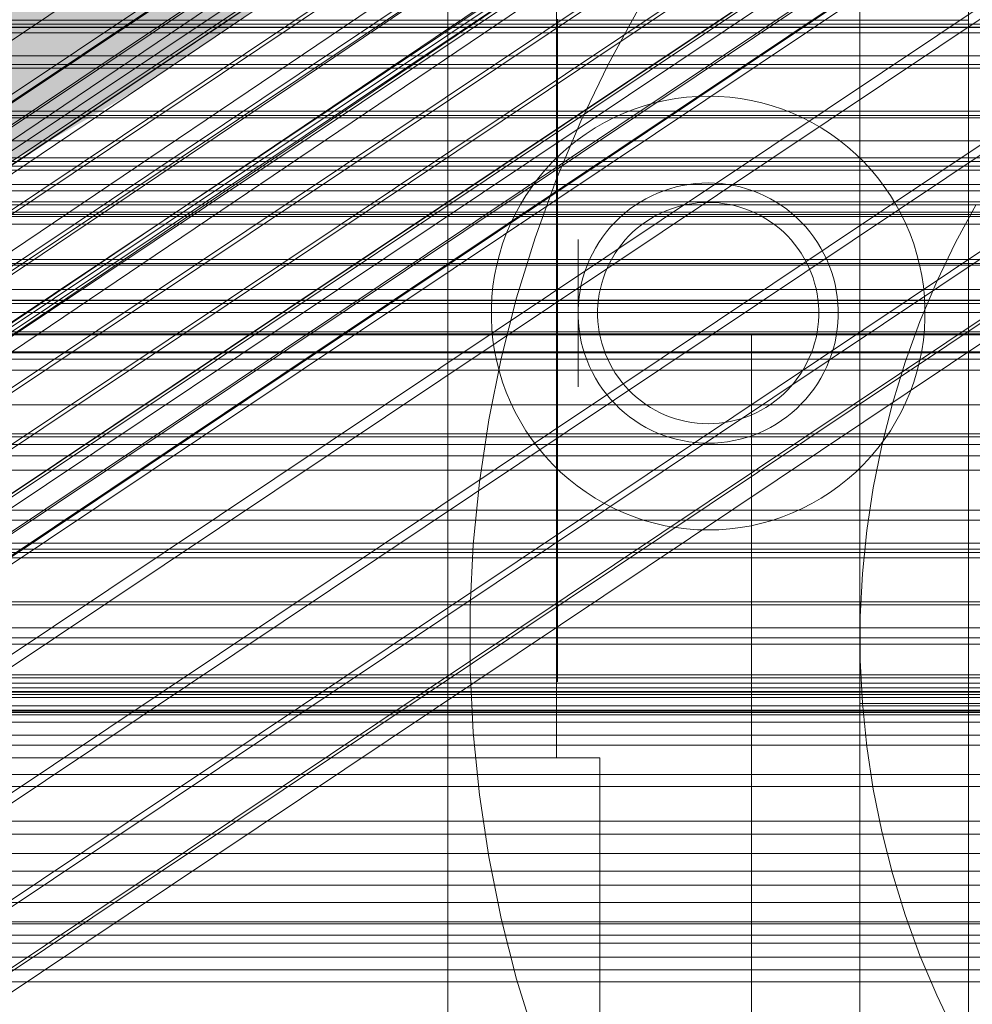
# Model space of a CAD drawing. Header units: millimetres. Extents: x -2233 to 61924, y -68080 to 6847.
# Tile 144 of 256: x 261 to 305, y -34791 to -34745. Entities that reach past the tile are written whole.
import ezdxf

# ---------------------------------------------------------------- set-up
doc = ezdxf.new("R2010")
doc.units = ezdxf.units.MM
for name, color, linetype, lineweight in [('COTAS_O', 1, 'Continuous', 0), ('COTAS_P', 1, 'Continuous', 0), ('frontal_briquetadora', 7, 'Continuous', 0), ('frontal_C01', 7, 'Continuous', 0), ('frontal_C02', 7, 'Continuous', 0), ('frontal_C03', 7, 'Continuous', 0), ('frontal_C05', 7, 'Continuous', 0), ('frontal_mezcladora', 7, 'Continuous', 0)]:
    doc.layers.add(name, color=color, linetype=linetype, lineweight=lineweight)
doc.dimstyles.new('R19_100', dxfattribs={"dimtxt": 250, "dimasz": 150, "dimexe": 150, "dimexo": 80, "dimgap": 100, "dimtad": 1, "dimtih": 1, "dimtoh": 1, "dimdsep": 46, "dimcen": 0.09, "dimadec": 0, "dimazin": 0, "dimtfac": 1, "dimtdec": 4, "dimtofl": 0, "dimtmove": 0, "dimatfit": 3, "dimfxl": 1, "dimtolj": 1, "dimtzin": 0, "dimarcsym": 0})

# ---------------------------------------------------------------- blocks, each defined once
blk = doc.blocks.new('DIM_R28_48')
at = {"layer": 'COTAS_P'}
for p, q in [((-1750, -34600), (-1600, -34555)), ((2600, -34600), (2450, -34555)), ((-1750, -35500), (-1750, -34600)), ((-1750, -34600), (2600, -34600)), ((-1750, -34600), (-1600, -34645)), ((2600, -34600), (2450, -34645)), ((2600, -35500), (2600, -34600))]:
    blk.add_line(p, q, dxfattribs=at)
blk.add_text('4350 P', height=250, dxfattribs=at).set_placement((425, -34500))
blk = doc.blocks.new('DIM_R28_50')
at = {"layer": 'COTAS_P'}
for p, q in [((1705.784, -34504.945), (1551.897, -34475.895)), ((-194.216, -34704.945), (1705.784, -34504.945)), ((1705.784, -34504.945), (1561.319, -34565.401)), ((1800, -35400), (1705.784, -34504.945)), ((-194.216, -34704.945), (-49.751, -34644.49)), ((-100, -35600), (-194.216, -34704.945)), ((-194.216, -34704.945), (-40.33, -34733.995))]:
    blk.add_line(p, q, dxfattribs=at)
blk.add_text('1910.5 P', height=250, rotation=6.009, dxfattribs=at).set_placement((745.315, -34505.495))
blk = doc.blocks.new('DIM_R28_53')
at = {"layer": 'COTAS_P'}
for p, q in [((-150, -32300), (550, -32300)), ((550, -32300), (505, -32450)), ((550, -34900), (550, -32300)), ((550, -32300), (595, -32450)), ((550, -34900), (505, -34750)), ((550, -34900), (595, -34750)), ((-150, -34900), (550, -34900))]:
    blk.add_line(p, q, dxfattribs=at)
blk.add_text('2600 P', height=250, rotation=90, dxfattribs=at).set_placement((450, -33600))
blk = doc.blocks.new('DIM_R28_56')
at = {"layer": 'COTAS_O'}
for p, q in [((-650, -34200), (-500, -34155)), ((650, -34200), (500, -34155)), ((-650, -34900), (-650, -34200)), ((-650, -34200), (650, -34200)), ((-650, -34200), (-500, -34245)), ((650, -34200), (500, -34245)), ((650, -34900), (650, -34200))]:
    blk.add_line(p, q, dxfattribs=at)
blk.add_text('1300 O', height=250, dxfattribs=at).set_placement((0, -34100))
blk = doc.blocks.new('DIM_R28_61')
at = {"layer": 'COTAS_P'}
for p, q in [((-305, -34680), (395, -34680)), ((395, -34680), (350, -34830)), ((395, -36000), (395, -34680)), ((395, -34680), (440, -34830)), ((395, -36000), (350, -35850)), ((395, -36000), (440, -35850)), ((-305, -36000), (395, -36000))]:
    blk.add_line(p, q, dxfattribs=at)
blk.add_text('1320 P', height=250, rotation=90, dxfattribs=at).set_placement((295, -35340))

msp = doc.modelspace()

# ---------------------------------------------------------------- linework, layer by layer
at = {"layer": 'frontal_briquetadora'}
for p, q in [((210, -34750), (340, -34750)), ((210, -34750), (320, -34750)), ((-490, -34760), (490, -34760)), ((-490, -34760), (340, -34760))]:
    msp.add_line(p, q, dxfattribs=at)
at = {"layer": 'frontal_C01'}
for p, q in [((171.232, -34806.901), (355.541, -34682.566)), ((173.554, -34811.502), (357.863, -34687.168)), ((168.263, -34813.525), (352.572, -34689.191)), ((175.016, -34815.155), (359.326, -34690.82)), ((171.275, -34816.586), (355.584, -34692.251)), ((175.521, -34817.61), (359.83, -34693.275)), ((173.584, -34818.351), (357.893, -34694.016)), ((175.032, -34818.7), (359.341, -34694.365)), ((-440, -34745.685), (440, -34745.685)), ((-440, -34745.828), (440, -34745.828)), ((-311.15, -34745.821), (311.15, -34745.821)), ((-440, -34747.533), (440, -34747.533)), ((-440, -34747.708), (440, -34747.708)), ((440, -34749.694), (-440, -34749.694)), ((-440, -34749.888), (440, -34749.888)), ((-440, -34752.019), (440, -34752.019)), ((-440, -34752.221), (440, -34752.221)), ((-311.15, -34751.836), (311.15, -34751.836)), ((-311.15, -34752.404), (311.15, -34752.404)), ((-440, -34754.352), (440, -34754.352)), ((-440, -34754.547), (440, -34754.547)), ((-440, -34756.533), (440, -34756.533)), ((-440, -34756.707), (440, -34756.707)), ((-440, -34758.412), (440, -34758.412)), ((-440, -34758.555), (440, -34758.555)), ((-311.15, -34758.419), (311.15, -34758.419)), ((-311.15, -34758.968), (311.15, -34758.968)), ((-440, -34759.864), (440, -34759.864)), ((-440, -34759.964), (440, -34759.964)), ((-440, -34760.787), (440, -34760.787)), ((-440, -34760.839), (440, -34760.839)), ((-440, -34761.12), (440, -34761.12)), ((-311.15, -34764.573), (311.15, -34764.573)), ((-311.15, -34765.066), (311.15, -34765.066)), ((-311.15, -34769.878), (311.15, -34769.878)), ((-311.15, -34770.281), (311.15, -34770.281)), ((-311.15, -34773.974), (311.15, -34773.974)), ((-311.15, -34774.258), (311.15, -34774.258)), ((-311.15, -34776.58), (311.15, -34776.58)), ((-311.15, -34776.727), (311.15, -34776.727)), ((-311.15, -34777.519), (311.15, -34777.519))]:
    msp.add_line(p, q, dxfattribs=at)
at = {"layer": 'frontal_C02'}
for p, q in [((141.218, -34828.942), (355.017, -34685.967)), ((141.045, -34829.397), (354.844, -34686.421)), ((141.731, -34828.998), (355.53, -34686.023)), ((142.549, -34829.561), (356.348, -34686.585)), ((141.224, -34830.331), (355.022, -34687.355)), ((143.617, -34830.591), (357.415, -34687.616)), ((141.742, -34831.681), (355.541, -34688.705)), ((144.861, -34832.02), (358.659, -34689.045)), ((142.565, -34833.354), (356.363, -34690.379)), ((359.995, -34690.774), (146.196, -34833.75)), ((143.635, -34835.238), (357.434, -34692.262)), ((147.533, -34835.662), (361.332, -34692.687)), ((144.881, -34837.202), (358.68, -34694.227)), ((148.779, -34837.627), (362.578, -34694.652)), ((345.231, -34695.747), (160.922, -34819.001)), ((146.218, -34839.115), (360.017, -34696.139)), ((149.85, -34839.51), (363.648, -34696.535)), ((147.554, -34840.844), (361.352, -34697.869)), ((150.672, -34841.184), (364.471, -34698.209)), ((148.798, -34842.273), (362.596, -34699.298)), ((151.191, -34842.534), (364.989, -34699.558)), ((153.694, -34823.2), (338.003, -34699.946)), ((149.865, -34843.304), (363.664, -34700.329)), ((151.369, -34843.468), (365.168, -34700.492)), ((150.683, -34843.866), (364.482, -34700.891)), ((151.196, -34843.922), (364.995, -34700.947)), ((164.693, -34824.398), (349.002, -34701.144)), ((157.211, -34828.745), (341.52, -34705.491)), ((168.21, -34829.943), (352.519, -34706.689)), ((160.982, -34834.142), (345.291, -34710.888)), ((171.232, -34835.259), (355.541, -34712.004)), ((164.752, -34839.023), (349.061, -34715.769)), ((173.554, -34839.982), (357.863, -34716.728)), ((168.263, -34843.056), (352.572, -34719.801)), ((175.016, -34843.792), (359.326, -34720.537)), ((171.275, -34845.965), (355.584, -34722.71)), ((175.521, -34846.427), (359.83, -34723.173)), ((173.584, -34847.553), (357.893, -34724.298)), ((175.032, -34847.71), (359.341, -34724.456)), ((430, -34772.309), (-430, -34772.309)), ((430, -34777.309), (-430, -34777.309))]:
    msp.add_line(p, q, dxfattribs=at)
at = {"layer": 'frontal_C03'}
for p, q in [((1250, -34746.087), (-1250, -34746.087)), ((-1250, -34747.145), (1250, -34747.145)), ((1250, -34749.997), (-1250, -34749.997)), ((1250, -34751.054), (-1250, -34751.054)), ((-1250, -34753.07), (1250, -34753.07)), ((1250, -34753.361), (-1250, -34753.361)), ((-1250, -34753.868), (1250, -34753.868)), ((1250, -34754.015), (-1250, -34754.015)), ((-1250, -34754.452), (1250, -34754.452)), ((1250, -34754.896), (-1250, -34754.896)), ((-1250, -34756.79), (1250, -34756.79)), ((-1250, -34757.92), (1250, -34757.92)), ((-1250, -34761.639), (1250, -34761.639)), ((-1250, -34763.236), (1250, -34763.236)), ((1250, -34764.703), (-1250, -34764.703)), ((1250, -34765.584), (-1250, -34765.584)), ((1250, -34766.237), (-1250, -34766.237)), ((-1250, -34768.083), (1250, -34768.083)), ((1250, -34768.545), (-1250, -34768.545)), ((-1250, -34769.602), (1250, -34769.602)), ((-1250, -34770.038), (1250, -34770.038)), ((1250, -34772.454), (-1250, -34772.454)), ((1250, -34773.512), (-1250, -34773.512)), ((-1250, -34775.683), (1250, -34775.683)), ((1250, -34775.819), (-1250, -34775.819)), ((-1268, -34776.056), (1268, -34776.056)), ((-1268, -34776.28), (1268, -34776.28)), ((-1268, -34776.445), (1268, -34776.445)), ((1250, -34776.473), (-1250, -34776.473)), ((-1268, -34777.102), (1268, -34777.102)), ((-1268, -34777.42), (1268, -34777.42)), ((1250, -34777.354), (-1250, -34777.354)), ((1250, -34777.864), (-1250, -34777.864)), ((-1268, -34778.466), (1268, -34778.466)), ((-1268, -34778.915), (1268, -34778.915)), ((-1268, -34780.278), (1268, -34780.278)), ((-1268, -34780.828), (1268, -34780.828)), ((-1268, -34782.416), (1268, -34782.416)), ((1268, -34783.029), (-1268, -34783.029)), ((-1250, -34783.921), (1250, -34783.921)), ((-1268, -34784.733), (1268, -34784.733)), ((-1268, -34785.368), (1268, -34785.368)), ((-1250, -34786.18), (1250, -34786.18)), ((-1268, -34787.072), (1268, -34787.072)), ((1250, -34787.16), (-1250, -34787.16)), ((-1268, -34787.685), (1268, -34787.685)), ((1250, -34788.042), (-1250, -34788.042)), ((1250, -34788.695), (-1250, -34788.695)), ((-1268, -34789.273), (1268, -34789.273)), ((-1268, -34789.823), (1268, -34789.823))]:
    msp.add_line(p, q, dxfattribs=at)
at = {"layer": 'frontal_C05'}
for p, q in [((300, -34777), (300, -34679)), ((300, -34849), (300, -34689)), ((281, -34802.5), (281, -34742.5)), ((305, -34802.5), (305, -34742.5)), ((286, -34745.5), (286, -34744.23)), ((288.387, -34747.54), (289.771, -34745)), ((286, -34745.5), (286, -34745.033)), ((286.05, -34745.449), (286.05, -34745.977)), ((252, -34745.5), (286, -34745.5)), ((281, -34795.5), (281, -34745.5)), ((281, -34745.5), (305, -34745.5)), ((286, -34779.5), (286, -34745.5)), ((286, -34746.031), (286, -34745.5)), ((305, -34795.5), (305, -34745.5)), ((286, -34746.594), (286, -34746.031)), ((286.05, -34745.977), (286.05, -34746.538)), ((286, -34747.187), (286, -34746.594)), ((286.05, -34746.5), (286.05, -34746.516)), ((286.05, -34746.562), (286.05, -34746.516)), ((286.05, -34746.538), (286.05, -34747.13)), ((286.05, -34746.64), (286.05, -34746.562)), ((286.05, -34746.748), (286.05, -34746.64)), ((286.05, -34746.887), (286.05, -34746.748)), ((300, -34746.5), (300, -34746.516)), ((300, -34746.562), (300, -34746.516)), ((300, -34746.64), (300, -34746.562)), ((300, -34746.748), (300, -34746.64)), ((300, -34746.887), (300, -34746.748)), ((305, -34746.5), (305, -34746.516)), ((305, -34746.516), (305, -34746.562)), ((305, -34746.562), (305, -34746.64)), ((305, -34746.64), (305, -34746.748)), ((305, -34746.748), (305, -34746.887)), ((286, -34747.81), (286, -34747.187)), ((286.05, -34747.055), (286.05, -34746.887)), ((286.05, -34747.254), (286.05, -34747.055)), ((286.05, -34747.13), (286.05, -34747.751)), ((286.05, -34747.482), (286.05, -34747.254)), ((300, -34747.055), (300, -34746.887)), ((300, -34747.254), (300, -34747.055)), ((300, -34747.482), (300, -34747.254)), ((305, -34746.887), (305, -34747.055)), ((305, -34747.055), (305, -34747.254)), ((305, -34747.254), (305, -34747.482)), ((286.05, -34747.738), (286.05, -34747.482)), ((286.05, -34748.022), (286.05, -34747.738)), ((287.133, -34750.145), (288.387, -34747.54)), ((300, -34747.738), (300, -34747.482)), ((300, -34748.022), (300, -34747.738)), ((305, -34747.482), (305, -34747.738)), ((305, -34747.738), (305, -34748.022)), ((286, -34748.46), (286, -34747.81)), ((286.05, -34747.751), (286.05, -34748.401)), ((286.05, -34748.334), (286.05, -34748.022)), ((300, -34748.334), (300, -34748.022)), ((305, -34748.022), (305, -34748.334)), ((286, -34749.137), (286, -34748.46)), ((286.05, -34748.672), (286.05, -34748.334)), ((286.05, -34748.401), (286.05, -34749.076)), ((300, -34748.672), (300, -34748.334)), ((305, -34748.334), (305, -34748.672)), ((286.05, -34749.036), (286.05, -34748.672)), ((286.05, -34749.424), (286.05, -34749.036)), ((286.05, -34749.076), (286.05, -34749.777)), ((292.004, -34749.05), (291.51, -34749.112)), ((292.502, -34749.012), (292.004, -34749.05)), ((293, -34749), (292.502, -34749.012)), ((293, -34749), (293.498, -34749.012)), ((293.996, -34749.05), (293.498, -34749.012)), ((294.49, -34749.112), (293.996, -34749.05)), ((300, -34749.036), (300, -34748.672)), ((300, -34749.424), (300, -34749.036)), ((305, -34748.672), (305, -34749.036)), ((305, -34749.036), (305, -34749.424)), ((286, -34749.838), (286, -34749.137)), ((286.05, -34749.837), (286.05, -34749.424)), ((290.052, -34749.444), (289.58, -34749.603)), ((290.532, -34749.309), (290.052, -34749.444)), ((291.019, -34749.198), (290.532, -34749.309)), ((291.51, -34749.112), (291.019, -34749.198)), ((294.981, -34749.198), (294.49, -34749.112)), ((295.468, -34749.309), (294.981, -34749.198)), ((295.948, -34749.444), (295.468, -34749.309)), ((296.42, -34749.603), (295.948, -34749.444)), ((300, -34749.837), (300, -34749.424)), ((305, -34749.424), (305, -34749.837)), ((286, -34750.562), (286, -34749.838)), ((286.05, -34749.777), (286.05, -34750.5)), ((286.05, -34750.272), (286.05, -34749.837)), ((288.661, -34749.99), (288.217, -34750.218)), ((289.116, -34749.785), (288.661, -34749.99)), ((289.58, -34749.603), (289.116, -34749.785)), ((296.884, -34749.785), (296.42, -34749.603)), ((297.339, -34749.99), (296.884, -34749.785)), ((297.783, -34750.218), (297.339, -34749.99)), ((300, -34750.272), (300, -34749.837)), ((305, -34749.837), (305, -34750.272)), ((286.009, -34752.81), (287.133, -34750.145)), ((286.05, -34750.729), (286.05, -34750.272)), ((287.786, -34750.467), (287.367, -34750.738)), ((288.217, -34750.218), (287.786, -34750.467)), ((298.214, -34750.467), (297.783, -34750.218)), ((298.633, -34750.738), (298.214, -34750.467)), ((300, -34750.729), (300, -34750.272)), ((305, -34750.272), (305, -34750.729)), ((286, -34751.306), (286, -34750.562)), ((286.05, -34750.5), (286.05, -34751.244)), ((286.05, -34751.206), (286.05, -34750.729)), ((287.367, -34750.738), (286.962, -34751.029)), ((299.038, -34751.029), (298.633, -34750.738)), ((300, -34751.206), (300, -34750.729)), ((305, -34750.729), (305, -34751.206)), ((286, -34752.07), (286, -34751.306)), ((286.05, -34751.703), (286.05, -34751.206)), ((286.05, -34751.244), (286.05, -34752.008)), ((286.572, -34751.34), (286.198, -34751.669)), ((286.962, -34751.029), (286.572, -34751.34)), ((299.428, -34751.34), (299.038, -34751.029)), ((299.802, -34751.669), (299.428, -34751.34)), ((300, -34751.703), (300, -34751.206)), ((305, -34751.206), (305, -34751.703)), ((286.198, -34751.669), (285.841, -34752.018)), ((286.05, -34752.218), (286.05, -34751.703)), ((300.159, -34752.018), (299.802, -34751.669)), ((300, -34752.218), (300, -34751.703)), ((305, -34751.703), (305, -34752.218)), ((285.841, -34752.018), (285.502, -34752.383)), ((286, -34752.851), (286, -34752.07)), ((286.05, -34752.008), (286.05, -34752.789)), ((286.05, -34752.75), (286.05, -34752.218)), ((300, -34752.75), (300, -34752.218)), ((300.498, -34752.383), (300.159, -34752.018)), ((305, -34752.218), (305, -34752.75)), ((285.502, -34752.383), (285.182, -34752.765)), ((300.818, -34752.765), (300.498, -34752.383)), ((284.881, -34753.163), (284.6, -34753.575)), ((285.182, -34752.765), (284.881, -34753.163)), ((285.02, -34755.528), (286.009, -34752.81)), ((286, -34753.647), (286, -34752.851)), ((286.05, -34753.297), (286.05, -34752.75)), ((286.05, -34752.789), (286.05, -34753.586)), ((291.519, -34753.186), (291.231, -34753.267)), ((291.811, -34753.119), (291.519, -34753.186)), ((292.106, -34753.067), (291.811, -34753.119)), ((292.403, -34753.03), (292.106, -34753.067)), ((292.701, -34753.007), (292.403, -34753.03)), ((293, -34753), (292.701, -34753.007)), ((293, -34753), (293.299, -34753.007)), ((293.597, -34753.03), (293.299, -34753.007)), ((293.894, -34753.067), (293.597, -34753.03)), ((294.189, -34753.119), (293.894, -34753.067)), ((294.481, -34753.186), (294.189, -34753.119)), ((294.769, -34753.267), (294.481, -34753.186)), ((300, -34753.297), (300, -34752.75)), ((301.119, -34753.163), (300.818, -34752.765)), ((301.4, -34753.575), (301.119, -34753.163)), ((305, -34752.75), (305, -34753.297)), ((284.6, -34753.575), (284.34, -34754)), ((286, -34754.456), (286, -34753.647)), ((286.05, -34753.859), (286.05, -34753.297)), ((286.05, -34753.586), (286.05, -34754.396)), ((290.397, -34753.594), (290.13, -34753.731)), ((290.669, -34753.471), (290.397, -34753.594)), ((290.948, -34753.362), (290.669, -34753.471)), ((291.231, -34753.267), (290.948, -34753.362)), ((295.052, -34753.362), (294.769, -34753.267)), ((295.331, -34753.471), (295.052, -34753.362)), ((295.603, -34753.594), (295.331, -34753.471)), ((295.87, -34753.731), (295.603, -34753.594)), ((300, -34753.859), (300, -34753.297)), ((301.66, -34754), (301.4, -34753.575)), ((305, -34753.297), (305, -34753.859)), ((284.34, -34754), (284.101, -34754.438)), ((286.05, -34754.433), (286.05, -34753.859)), ((289.62, -34754.043), (289.377, -34754.217)), ((289.871, -34753.88), (289.62, -34754.043)), ((290.13, -34753.731), (289.871, -34753.88)), ((291.742, -34754.058), (291.497, -34754.127)), ((291.989, -34754.001), (291.742, -34754.058)), ((292.24, -34753.957), (291.989, -34754.001)), ((292.492, -34753.925), (292.24, -34753.957)), ((292.746, -34753.906), (292.492, -34753.925)), ((293, -34753.9), (292.746, -34753.906)), ((293, -34753.9), (293.254, -34753.906)), ((293.508, -34753.925), (293.254, -34753.906)), ((293.76, -34753.957), (293.508, -34753.925)), ((294.011, -34754.001), (293.76, -34753.957)), ((294.258, -34754.058), (294.011, -34754.001)), ((294.503, -34754.127), (294.258, -34754.058)), ((296.129, -34753.88), (295.87, -34753.731)), ((296.38, -34754.043), (296.129, -34753.88)), ((296.623, -34754.217), (296.38, -34754.043)), ((300, -34754.433), (300, -34753.859)), ((301.899, -34754.438), (301.66, -34754)), ((305.359, -34754), (304.405, -34755.752)), ((305, -34753.859), (305, -34754.433)), ((284.101, -34754.438), (283.885, -34754.887)), ((286, -34755.277), (286, -34754.456)), ((286.05, -34754.396), (286.05, -34755.217)), ((286.05, -34755.019), (286.05, -34754.433)), ((289.143, -34754.404), (288.919, -34754.602)), ((289.377, -34754.217), (289.143, -34754.404)), ((290.561, -34754.521), (290.341, -34754.648)), ((290.787, -34754.405), (290.561, -34754.521)), ((291.019, -34754.3), (290.787, -34754.405)), ((291.256, -34754.208), (291.019, -34754.3)), ((291.497, -34754.127), (291.256, -34754.208)), ((294.744, -34754.208), (294.503, -34754.127)), ((294.981, -34754.3), (294.744, -34754.208)), ((295.213, -34754.405), (294.981, -34754.3)), ((295.439, -34754.521), (295.213, -34754.405)), ((295.659, -34754.648), (295.439, -34754.521)), ((296.857, -34754.404), (296.623, -34754.217)), ((297.081, -34754.602), (296.857, -34754.404)), ((300, -34755.019), (300, -34754.433)), ((302.115, -34754.887), (301.899, -34754.438)), ((305, -34754.433), (305, -34755.019)), ((283.885, -34754.887), (283.691, -34755.347)), ((288.705, -34754.811), (288.501, -34755.03)), ((288.919, -34754.602), (288.705, -34754.811)), ((289.921, -34754.935), (289.722, -34755.093)), ((290.127, -34754.786), (289.921, -34754.935)), ((290.341, -34754.648), (290.127, -34754.786)), ((295.873, -34754.786), (295.659, -34754.648)), ((296.079, -34754.935), (295.873, -34754.786)), ((296.278, -34755.093), (296.079, -34754.935)), ((297.295, -34754.811), (297.081, -34754.602)), ((297.499, -34755.03), (297.295, -34754.811)), ((302.309, -34755.347), (302.115, -34754.887)), ((283.691, -34755.347), (283.521, -34755.815)), ((286, -34756.106), (286, -34755.277)), ((286.05, -34755.614), (286.05, -34755.019)), ((286.05, -34755.217), (286.05, -34756.048)), ((288.309, -34755.259), (288.128, -34755.498)), ((288.501, -34755.03), (288.309, -34755.259)), ((289.349, -34755.439), (289.176, -34755.625)), ((289.531, -34755.261), (289.349, -34755.439)), ((289.722, -34755.093), (289.531, -34755.261)), ((296.469, -34755.261), (296.278, -34755.093)), ((296.651, -34755.439), (296.469, -34755.261)), ((296.824, -34755.625), (296.651, -34755.439)), ((297.691, -34755.259), (297.499, -34755.03)), ((297.872, -34755.498), (297.691, -34755.259)), ((300, -34755.614), (300, -34755.019)), ((302.479, -34755.815), (302.309, -34755.347)), ((305, -34755.019), (305, -34755.614)), ((283.521, -34755.815), (283.374, -34756.292)), ((284.168, -34758.291), (285.02, -34755.528)), ((286.05, -34756.218), (286.05, -34755.614)), ((287, -34755.604), (287, -34755.617)), ((287, -34755.617), (287, -34755.638)), ((287, -34755.638), (287, -34755.667)), ((287, -34755.667), (287, -34755.705)), ((287, -34755.705), (287, -34755.751)), ((287, -34755.751), (287, -34755.805)), ((287, -34755.805), (287, -34755.867)), ((287, -34755.867), (287, -34755.937)), ((287.96, -34755.745), (287.804, -34756)), ((288.128, -34755.498), (287.96, -34755.745)), ((289.013, -34755.82), (288.859, -34756.023)), ((289.176, -34755.625), (289.013, -34755.82)), ((296.987, -34755.82), (296.824, -34755.625)), ((297.141, -34756.023), (296.987, -34755.82)), ((298.04, -34755.745), (297.872, -34755.498)), ((298.196, -34756), (298.04, -34755.745)), ((300, -34756.218), (300, -34755.614)), ((302.626, -34756.292), (302.479, -34755.815)), ((304.405, -34755.752), (303.54, -34757.549)), ((305, -34755.617), (305, -34755.604)), ((305, -34755.614), (305, -34756.218)), ((305, -34755.638), (305, -34755.617)), ((305, -34755.667), (305, -34755.638)), ((305, -34755.705), (305, -34755.667)), ((305, -34755.751), (305, -34755.705)), ((305, -34755.805), (305, -34755.751)), ((305, -34755.867), (305, -34755.805)), ((305, -34755.937), (305, -34755.867)), ((283.374, -34756.292), (283.251, -34756.775)), ((286, -34756.943), (286, -34756.106)), ((286.05, -34756.048), (286.05, -34756.886)), ((286.05, -34756.829), (286.05, -34756.218)), ((287, -34755.937), (287, -34756.014)), ((287, -34756.014), (287, -34756.099)), ((287, -34756.099), (287, -34756.191)), ((287, -34756.191), (287, -34756.29)), ((287, -34756.29), (287, -34756.395)), ((287.661, -34756.263), (287.531, -34756.532)), ((287.804, -34756), (287.661, -34756.263)), ((288.716, -34756.233), (288.583, -34756.45)), ((288.859, -34756.023), (288.716, -34756.233)), ((297.284, -34756.233), (297.141, -34756.023)), ((297.417, -34756.45), (297.284, -34756.233)), ((298.339, -34756.263), (298.196, -34756)), ((298.469, -34756.532), (298.339, -34756.263)), ((300, -34756.829), (300, -34756.218)), ((302.749, -34756.775), (302.626, -34756.292)), ((305, -34756.014), (305, -34755.937)), ((305, -34756.099), (305, -34756.014)), ((305, -34756.191), (305, -34756.099)), ((305, -34756.29), (305, -34756.191)), ((305, -34756.218), (305, -34756.829)), ((305, -34756.395), (305, -34756.29)), ((283.251, -34756.775), (283.152, -34757.264)), ((287, -34756.395), (287, -34756.508)), ((287, -34756.508), (287, -34756.626)), ((287, -34756.626), (287, -34756.75)), ((287, -34756.75), (287, -34756.88)), ((287.415, -34756.808), (287.312, -34757.089)), ((287.531, -34756.532), (287.415, -34756.808)), ((288.462, -34756.673), (288.351, -34756.902)), ((288.583, -34756.45), (288.462, -34756.673)), ((297.538, -34756.673), (297.417, -34756.45)), ((297.649, -34756.902), (297.538, -34756.673)), ((298.585, -34756.808), (298.469, -34756.532)), ((298.688, -34757.089), (298.585, -34756.808)), ((302.848, -34757.264), (302.749, -34756.775)), ((305, -34756.508), (305, -34756.395)), ((305, -34756.626), (305, -34756.508)), ((305, -34756.75), (305, -34756.626)), ((305, -34756.88), (305, -34756.75)), ((283.152, -34757.264), (283.078, -34757.757)), ((286, -34757.785), (286, -34756.943)), ((286.05, -34757.446), (286.05, -34756.829)), ((286.05, -34756.886), (286.05, -34757.73)), ((287, -34756.88), (287, -34757.015)), ((287, -34757.015), (287, -34757.155)), ((287, -34757.155), (287, -34757.3)), ((287.312, -34757.089), (287.224, -34757.375)), ((288.253, -34757.137), (288.166, -34757.376)), ((288.351, -34756.902), (288.253, -34757.137)), ((297.747, -34757.137), (297.649, -34756.902)), ((297.834, -34757.376), (297.747, -34757.137)), ((298.776, -34757.375), (298.688, -34757.089)), ((300, -34757.446), (300, -34756.829)), ((302.922, -34757.757), (302.848, -34757.264)), ((305, -34756.829), (305, -34757.446)), ((305, -34757.015), (305, -34756.88)), ((305, -34757.155), (305, -34757.015)), ((305, -34757.3), (305, -34757.155)), ((286.05, -34758.066), (286.05, -34757.446)), ((286.05, -34757.73), (286.05, -34758.576)), ((287, -34757.3), (287, -34757.449)), ((287, -34757.449), (287, -34757.602)), ((287, -34757.602), (287, -34757.758)), ((287.15, -34757.665), (287.091, -34757.958)), ((287.224, -34757.375), (287.15, -34757.665)), ((288.091, -34757.619), (288.028, -34757.865)), ((288.166, -34757.376), (288.091, -34757.619)), ((297.909, -34757.619), (297.834, -34757.376)), ((297.972, -34757.865), (297.909, -34757.619)), ((298.85, -34757.665), (298.776, -34757.375)), ((298.909, -34757.958), (298.85, -34757.665)), ((300, -34758.066), (300, -34757.446)), ((303.54, -34757.549), (302.765, -34759.386)), ((305, -34757.449), (305, -34757.3)), ((305, -34757.446), (305, -34758.066)), ((305, -34757.602), (305, -34757.449)), ((305, -34757.758), (305, -34757.602)), ((283.078, -34757.757), (283.028, -34758.253)), ((286, -34758.63), (286, -34757.785)), ((286.05, -34758.688), (286.05, -34758.066)), ((287, -34757.758), (287, -34757.917)), ((287, -34757.917), (287, -34758.079)), ((287, -34758.079), (287, -34758.243)), ((287.091, -34757.958), (287.047, -34758.254)), ((287.977, -34758.114), (287.94, -34758.366)), ((288.028, -34757.865), (287.977, -34758.114)), ((298.023, -34758.114), (297.972, -34757.865)), ((298.06, -34758.366), (298.023, -34758.114)), ((298.953, -34758.254), (298.909, -34757.958)), ((300, -34758.688), (300, -34758.066)), ((302.972, -34758.253), (302.922, -34757.757)), ((305, -34757.917), (305, -34757.758)), ((305, -34758.079), (305, -34757.917)), ((305, -34758.066), (305, -34758.688)), ((305, -34758.243), (305, -34758.079)), ((283.028, -34758.253), (283.003, -34758.751)), ((283.454, -34761.094), (284.168, -34758.291)), ((286, -34759.476), (286, -34758.63)), ((286.05, -34758.576), (286.05, -34759.424)), ((287, -34758.243), (287, -34758.41)), ((287, -34758.41), (287, -34758.577)), ((287, -34758.577), (287, -34758.746)), ((287.017, -34758.552), (287.002, -34758.85)), ((287.047, -34758.254), (287.017, -34758.552)), ((287.914, -34758.619), (287.902, -34758.873)), ((287.94, -34758.366), (287.914, -34758.619)), ((298.086, -34758.619), (298.06, -34758.366)), ((298.098, -34758.873), (298.086, -34758.619)), ((298.983, -34758.552), (298.953, -34758.254)), ((298.998, -34758.85), (298.983, -34758.552)), ((302.997, -34758.751), (302.972, -34758.253)), ((305, -34758.41), (305, -34758.243)), ((305, -34758.577), (305, -34758.41)), ((305, -34758.746), (305, -34758.577)), ((283.003, -34758.751), (283.003, -34759.249)), ((286.05, -34759.312), (286.05, -34758.688)), ((287, -34758.746), (287, -34758.915)), ((287, -34758.915), (287, -34759.085)), ((287, -34759.085), (287, -34759.254)), ((287.002, -34758.85), (287.002, -34759.15)), ((287.902, -34758.873), (287.902, -34759.127)), ((298.098, -34759.127), (298.098, -34758.873)), ((298.998, -34759.15), (298.998, -34758.85)), ((300, -34759.312), (300, -34758.688)), ((302.997, -34759.249), (302.997, -34758.751)), ((305, -34758.688), (305, -34759.312)), ((305, -34758.915), (305, -34758.746)), ((305, -34759.085), (305, -34758.915)), ((305, -34759.254), (305, -34759.085)), ((283.003, -34759.249), (283.028, -34759.747)), ((286, -34760.321), (286, -34759.476)), ((286.05, -34759.934), (286.05, -34759.312)), ((286.05, -34759.424), (286.05, -34760.27)), ((287, -34759.254), (287, -34759.423)), ((287, -34759.423), (287, -34759.59)), ((287.002, -34759.15), (287.017, -34759.448)), ((287.017, -34759.448), (287.047, -34759.746)), ((287.902, -34759.127), (287.914, -34759.381)), ((287.914, -34759.381), (287.94, -34759.634)), ((298.06, -34759.634), (298.086, -34759.381)), ((298.086, -34759.381), (298.098, -34759.127)), ((298.953, -34759.746), (298.983, -34759.448)), ((298.983, -34759.448), (298.998, -34759.15)), ((300, -34759.934), (300, -34759.312)), ((302.765, -34759.386), (302.083, -34761.261)), ((302.972, -34759.747), (302.997, -34759.249)), ((305, -34759.423), (305, -34759.254)), ((305, -34759.312), (305, -34759.934)), ((305, -34759.59), (305, -34759.423)), ((283.028, -34759.747), (283.078, -34760.243)), ((286.05, -34760.554), (286.05, -34759.934)), ((287, -34759.59), (287, -34759.757)), ((287, -34759.757), (287, -34759.921)), ((287, -34759.921), (287, -34760.083)), ((287.047, -34759.746), (287.091, -34760.042)), ((287.94, -34759.634), (287.977, -34759.886)), ((287.977, -34759.886), (288.028, -34760.135)), ((297.972, -34760.135), (298.023, -34759.886)), ((298.023, -34759.886), (298.06, -34759.634)), ((298.909, -34760.042), (298.953, -34759.746)), ((300, -34760.554), (300, -34759.934)), ((302.922, -34760.243), (302.972, -34759.747)), ((305, -34759.757), (305, -34759.59)), ((305, -34759.921), (305, -34759.757)), ((305, -34760.083), (305, -34759.921)), ((305, -34759.934), (305, -34760.554)), ((283.078, -34760.243), (283.152, -34760.736)), ((286, -34761.163), (286, -34760.321)), ((286.05, -34760.27), (286.05, -34761.114)), ((287, -34760.083), (287, -34760.242)), ((287, -34760.242), (287, -34760.398)), ((287, -34760.398), (287, -34760.551)), ((287.091, -34760.042), (287.15, -34760.335)), ((287.15, -34760.335), (287.224, -34760.625)), ((288.028, -34760.135), (288.091, -34760.381)), ((288.091, -34760.381), (288.166, -34760.624)), ((297.834, -34760.624), (297.909, -34760.381)), ((297.909, -34760.381), (297.972, -34760.135)), ((298.776, -34760.625), (298.85, -34760.335)), ((298.85, -34760.335), (298.909, -34760.042)), ((302.848, -34760.736), (302.922, -34760.243)), ((305, -34760.242), (305, -34760.083)), ((305, -34760.398), (305, -34760.242)), ((305, -34760.551), (305, -34760.398)), ((283.152, -34760.736), (283.251, -34761.225)), ((286.05, -34761.171), (286.05, -34760.554)), ((287, -34760.551), (287, -34760.7)), ((287, -34760.7), (287, -34760.845)), ((287, -34760.845), (287, -34760.985)), ((287.224, -34760.625), (287.312, -34760.911)), ((287.312, -34760.911), (287.415, -34761.192)), ((288.166, -34760.624), (288.253, -34760.863)), ((288.253, -34760.863), (288.351, -34761.098)), ((297.649, -34761.098), (297.747, -34760.863)), ((297.747, -34760.863), (297.834, -34760.624)), ((298.585, -34761.192), (298.688, -34760.911)), ((298.688, -34760.911), (298.776, -34760.625)), ((300, -34761.171), (300, -34760.554)), ((302.749, -34761.225), (302.848, -34760.736)), ((305, -34760.7), (305, -34760.551)), ((305, -34760.554), (305, -34761.171)), ((305, -34760.845), (305, -34760.7)), ((305, -34760.985), (305, -34760.845)), ((282.881, -34763.928), (283.454, -34761.094)), ((283.251, -34761.225), (283.374, -34761.708)), ((286, -34761.999), (286, -34761.163)), ((286.05, -34761.114), (286.05, -34761.952)), ((286.05, -34761.782), (286.05, -34761.171)), ((287, -34760.985), (287, -34761.12)), ((287, -34761.12), (287, -34761.25)), ((287, -34761.25), (287, -34761.374)), ((287.415, -34761.192), (287.531, -34761.468)), ((288.351, -34761.098), (288.462, -34761.327)), ((288.462, -34761.327), (288.583, -34761.55)), ((297.417, -34761.55), (297.538, -34761.327)), ((297.538, -34761.327), (297.649, -34761.098)), ((298.469, -34761.468), (298.585, -34761.192)), ((300, -34761.782), (300, -34761.171)), ((302.083, -34761.261), (301.495, -34763.166)), ((302.626, -34761.708), (302.749, -34761.225)), ((305, -34761.12), (305, -34760.985)), ((305, -34761.25), (305, -34761.12)), ((305, -34761.171), (305, -34761.782)), ((305, -34761.374), (305, -34761.25)), ((283.374, -34761.708), (283.521, -34762.185)), ((286.05, -34762.386), (286.05, -34761.782)), ((287, -34761.374), (287, -34761.492)), ((287, -34761.492), (287, -34761.605)), ((287, -34761.605), (287, -34761.71)), ((287, -34761.71), (287, -34761.809)), ((287, -34761.809), (287, -34761.901)), ((287.531, -34761.468), (287.661, -34761.737)), ((287.661, -34761.737), (287.804, -34762)), ((288.583, -34761.55), (288.716, -34761.767)), ((288.716, -34761.767), (288.859, -34761.977)), ((297.141, -34761.977), (297.284, -34761.767)), ((297.284, -34761.767), (297.417, -34761.55)), ((298.196, -34762), (298.339, -34761.737)), ((298.339, -34761.737), (298.469, -34761.468)), ((300, -34762.386), (300, -34761.782)), ((302.479, -34762.185), (302.626, -34761.708)), ((305, -34761.492), (305, -34761.374)), ((305, -34761.605), (305, -34761.492)), ((305, -34761.71), (305, -34761.605)), ((305, -34761.809), (305, -34761.71)), ((305, -34761.782), (305, -34762.386)), ((305, -34761.901), (305, -34761.809)), ((283.521, -34762.185), (283.691, -34762.653)), ((286, -34762.827), (286, -34761.999)), ((286.05, -34761.952), (286.05, -34762.783)), ((287, -34761.901), (287, -34761.986)), ((287, -34761.986), (287, -34762.063)), ((287, -34762.063), (287, -34762.133)), ((287, -34762.133), (287, -34762.195)), ((287, -34762.195), (287, -34762.249)), ((287, -34762.249), (287, -34762.295)), ((287.804, -34762), (287.96, -34762.255)), ((287.96, -34762.255), (288.128, -34762.502)), ((288.859, -34761.977), (289.013, -34762.18)), ((289.013, -34762.18), (289.176, -34762.375)), ((296.824, -34762.375), (296.987, -34762.18)), ((296.987, -34762.18), (297.141, -34761.977)), ((297.872, -34762.502), (298.04, -34762.255)), ((298.04, -34762.255), (298.196, -34762)), ((302.309, -34762.653), (302.479, -34762.185)), ((305, -34761.986), (305, -34761.901)), ((305, -34762.063), (305, -34761.986)), ((305, -34762.133), (305, -34762.063)), ((305, -34762.195), (305, -34762.133)), ((305, -34762.249), (305, -34762.195)), ((305, -34762.295), (305, -34762.249)), ((283.691, -34762.653), (283.885, -34763.113)), ((286.05, -34762.981), (286.05, -34762.386)), ((287, -34762.295), (287, -34762.333)), ((287, -34762.333), (287, -34762.362)), ((287, -34762.362), (287, -34762.383)), ((287, -34762.383), (287, -34762.396)), ((288.128, -34762.502), (288.309, -34762.741)), ((289.176, -34762.375), (289.349, -34762.561)), ((289.349, -34762.561), (289.531, -34762.739)), ((296.469, -34762.739), (296.651, -34762.561)), ((296.651, -34762.561), (296.824, -34762.375)), ((297.691, -34762.741), (297.872, -34762.502)), ((300, -34762.981), (300, -34762.386)), ((302.115, -34763.113), (302.309, -34762.653)), ((305, -34762.333), (305, -34762.295)), ((305, -34762.362), (305, -34762.333)), ((305, -34762.383), (305, -34762.362)), ((305, -34762.396), (305, -34762.383)), ((305, -34762.386), (305, -34762.981)), ((283.885, -34763.113), (284.101, -34763.562)), ((286, -34763.647), (286, -34762.827)), ((286.05, -34762.783), (286.05, -34763.604)), ((286.05, -34763.567), (286.05, -34762.981)), ((288.309, -34762.741), (288.501, -34762.97)), ((288.501, -34762.97), (288.705, -34763.189)), ((289.531, -34762.739), (289.722, -34762.907)), ((289.722, -34762.907), (289.921, -34763.065)), ((289.921, -34763.065), (290.127, -34763.214)), ((295.873, -34763.214), (296.079, -34763.065)), ((296.079, -34763.065), (296.278, -34762.907)), ((296.278, -34762.907), (296.469, -34762.739)), ((297.295, -34763.189), (297.499, -34762.97)), ((297.499, -34762.97), (297.691, -34762.741)), ((300, -34763.567), (300, -34762.981)), ((301.495, -34763.166), (301.003, -34765.099)), ((301.899, -34763.562), (302.115, -34763.113)), ((305, -34762.981), (305, -34763.567)), ((284.101, -34763.562), (284.34, -34764)), ((286.05, -34764.141), (286.05, -34763.567)), ((286.05, -34763.604), (286.05, -34764.414)), ((288.705, -34763.189), (288.919, -34763.398)), ((288.919, -34763.398), (289.143, -34763.596)), ((289.143, -34763.596), (289.377, -34763.783)), ((290.127, -34763.214), (290.341, -34763.352)), ((290.341, -34763.352), (290.561, -34763.479)), ((290.561, -34763.479), (290.787, -34763.595)), ((290.787, -34763.595), (291.019, -34763.7)), ((294.981, -34763.7), (295.213, -34763.595)), ((295.213, -34763.595), (295.439, -34763.479)), ((295.439, -34763.479), (295.659, -34763.352)), ((295.659, -34763.352), (295.873, -34763.214)), ((296.623, -34763.783), (296.857, -34763.596)), ((296.857, -34763.596), (297.081, -34763.398)), ((297.081, -34763.398), (297.295, -34763.189)), ((300, -34764.141), (300, -34763.567)), ((301.66, -34764), (301.899, -34763.562)), ((305, -34763.567), (305, -34764.141)), ((282.45, -34766.788), (282.881, -34763.928)), ((284.34, -34764), (284.6, -34764.425)), ((286, -34764.454), (286, -34763.647)), ((289.377, -34763.783), (289.62, -34763.957)), ((289.62, -34763.957), (289.871, -34764.12)), ((291.019, -34763.7), (291.256, -34763.792)), ((291.256, -34763.792), (291.497, -34763.873)), ((291.497, -34763.873), (291.742, -34763.942)), ((291.742, -34763.942), (291.989, -34763.999)), ((291.989, -34763.999), (292.24, -34764.043)), ((292.24, -34764.043), (292.492, -34764.075)), ((292.492, -34764.075), (292.746, -34764.094)), ((293.254, -34764.094), (293.508, -34764.075)), ((293.508, -34764.075), (293.76, -34764.043)), ((293.76, -34764.043), (294.011, -34763.999)), ((294.011, -34763.999), (294.258, -34763.942)), ((294.258, -34763.942), (294.503, -34763.873)), ((294.503, -34763.873), (294.744, -34763.792)), ((294.744, -34763.792), (294.981, -34763.7)), ((296.129, -34764.12), (296.38, -34763.957)), ((296.38, -34763.957), (296.623, -34763.783)), ((301.4, -34764.425), (301.66, -34764)), ((284.6, -34764.425), (284.881, -34764.837)), ((286, -34765.249), (286, -34764.454)), ((286.05, -34764.703), (286.05, -34764.141)), ((286.05, -34764.414), (286.05, -34765.211)), ((289.871, -34764.12), (290.13, -34764.269)), ((290.13, -34764.269), (290.397, -34764.406)), ((290.397, -34764.406), (290.669, -34764.529)), ((290.669, -34764.529), (290.948, -34764.638)), ((292.746, -34764.094), (293, -34764.1)), ((293, -34764.1), (293.254, -34764.094)), ((295.052, -34764.638), (295.331, -34764.529)), ((295.331, -34764.529), (295.603, -34764.406)), ((295.603, -34764.406), (295.87, -34764.269)), ((295.87, -34764.269), (296.129, -34764.12)), ((300, -34764.703), (300, -34764.141)), ((301.119, -34764.837), (301.4, -34764.425)), ((305, -34764.141), (305, -34764.703)), ((284.881, -34764.837), (285.182, -34765.235)), ((286.05, -34765.25), (286.05, -34764.703)), ((290.948, -34764.638), (291.231, -34764.733)), ((291.231, -34764.733), (291.519, -34764.814)), ((291.519, -34764.814), (291.811, -34764.881)), ((291.811, -34764.881), (292.106, -34764.933)), ((292.106, -34764.933), (292.403, -34764.97)), ((292.403, -34764.97), (292.701, -34764.993)), ((292.701, -34764.993), (293, -34765)), ((293, -34765), (293.299, -34764.993)), ((293.299, -34764.993), (293.597, -34764.97)), ((293.597, -34764.97), (293.894, -34764.933)), ((293.894, -34764.933), (294.189, -34764.881)), ((294.189, -34764.881), (294.481, -34764.814)), ((294.481, -34764.814), (294.769, -34764.733)), ((294.769, -34764.733), (295.052, -34764.638)), ((300, -34765.25), (300, -34764.703)), ((300.818, -34765.235), (301.119, -34764.837)), ((305, -34764.703), (305, -34765.25)), ((285.182, -34765.235), (285.502, -34765.617)), ((286, -34766.027), (286, -34765.249)), ((286.05, -34765.211), (286.05, -34765.992)), ((286.05, -34765.782), (286.05, -34765.25)), ((300, -34765.782), (300, -34765.25)), ((300.498, -34765.617), (300.818, -34765.235)), ((301.003, -34765.099), (300.608, -34767.054)), ((305, -34765.25), (305, -34765.782)), ((285.502, -34765.617), (285.841, -34765.982)), ((286.05, -34766.297), (286.05, -34765.782)), ((300, -34766.297), (300, -34765.782)), ((300.159, -34765.982), (300.498, -34765.617)), ((305, -34765.782), (305, -34766.297)), ((285.841, -34765.982), (286.198, -34766.331)), ((286, -34766.789), (286, -34766.027)), ((286.05, -34765.992), (286.05, -34766.756)), ((286.05, -34766.794), (286.05, -34766.297)), ((286.198, -34766.331), (286.572, -34766.66)), ((299.428, -34766.66), (299.802, -34766.331)), ((299.802, -34766.331), (300.159, -34765.982)), ((300, -34766.794), (300, -34766.297)), ((305, -34766.297), (305, -34766.794)), ((282.162, -34769.666), (282.45, -34766.788)), ((286, -34767.531), (286, -34766.789)), ((286.05, -34766.756), (286.05, -34767.5)), ((286.05, -34767.271), (286.05, -34766.794)), ((286.572, -34766.66), (286.962, -34766.971)), ((299.038, -34766.971), (299.428, -34766.66)), ((300, -34767.271), (300, -34766.794)), ((305, -34766.794), (305, -34767.271)), ((286.962, -34766.971), (287.367, -34767.262)), ((287.367, -34767.262), (287.786, -34767.533)), ((298.214, -34767.533), (298.633, -34767.262)), ((298.633, -34767.262), (299.038, -34766.971)), ((300.608, -34767.054), (300.31, -34769.026)), ((286, -34768.252), (286, -34767.531)), ((286.05, -34767.728), (286.05, -34767.271)), ((286.05, -34767.5), (286.05, -34768.223)), ((287.786, -34767.533), (288.217, -34767.782)), ((297.783, -34767.782), (298.214, -34767.533)), ((300, -34767.728), (300, -34767.271)), ((305, -34767.271), (305, -34767.728)), ((286.05, -34768.163), (286.05, -34767.728)), ((286.05, -34768.576), (286.05, -34768.163)), ((288.217, -34767.782), (288.661, -34768.01)), ((288.661, -34768.01), (289.116, -34768.215)), ((296.884, -34768.215), (297.339, -34768.01)), ((297.339, -34768.01), (297.783, -34767.782)), ((300, -34768.163), (300, -34767.728)), ((300, -34768.576), (300, -34768.163)), ((305, -34767.728), (305, -34768.163)), ((305, -34768.163), (305, -34768.576)), ((286, -34768.95), (286, -34768.252)), ((286.05, -34768.223), (286.05, -34768.924)), ((286.05, -34768.964), (286.05, -34768.576)), ((289.116, -34768.215), (289.58, -34768.397)), ((289.58, -34768.397), (290.052, -34768.556)), ((290.052, -34768.556), (290.532, -34768.691)), ((295.468, -34768.691), (295.948, -34768.556)), ((295.948, -34768.556), (296.42, -34768.397)), ((296.42, -34768.397), (296.884, -34768.215)), ((300, -34768.964), (300, -34768.576)), ((305, -34768.576), (305, -34768.964)), ((286, -34769.623), (286, -34768.95)), ((286.05, -34768.924), (286.05, -34769.599)), ((286.05, -34769.328), (286.05, -34768.964)), ((290.532, -34768.691), (291.019, -34768.802)), ((291.019, -34768.802), (291.51, -34768.888)), ((291.51, -34768.888), (292.004, -34768.95)), ((292.004, -34768.95), (292.502, -34768.988)), ((292.502, -34768.988), (293, -34769)), ((293, -34769), (293.498, -34768.988)), ((293.498, -34768.988), (293.996, -34768.95)), ((293.996, -34768.95), (294.49, -34768.888)), ((294.49, -34768.888), (294.981, -34768.802)), ((294.981, -34768.802), (295.468, -34768.691)), ((300, -34769.328), (300, -34768.964)), ((300.31, -34769.026), (300.112, -34771.011)), ((305, -34768.964), (305, -34769.328)), ((286.05, -34769.666), (286.05, -34769.328)), ((300, -34769.666), (300, -34769.328)), ((305, -34769.328), (305, -34769.666)), ((282.018, -34772.554), (282.162, -34769.666)), ((286, -34770.27), (286, -34769.623)), ((286.05, -34769.599), (286.05, -34770.249)), ((286.05, -34769.978), (286.05, -34769.666)), ((286.05, -34770.262), (286.05, -34769.978)), ((300, -34769.978), (300, -34769.666)), ((300, -34770.262), (300, -34769.978)), ((305, -34769.666), (305, -34769.978)), ((305, -34769.978), (305, -34770.262)), ((286, -34770.889), (286, -34770.27)), ((286.05, -34770.249), (286.05, -34770.87)), ((286.05, -34770.518), (286.05, -34770.262)), ((300, -34770.518), (300, -34770.262)), ((305, -34770.262), (305, -34770.518)), ((286, -34771.479), (286, -34770.889)), ((286.05, -34770.746), (286.05, -34770.518)), ((286.05, -34770.945), (286.05, -34770.746)), ((286.05, -34770.87), (286.05, -34771.462)), ((300, -34770.746), (300, -34770.518)), ((300, -34770.945), (300, -34770.746)), ((305, -34770.518), (305, -34770.746)), ((305, -34770.746), (305, -34770.945)), ((286.05, -34771.113), (286.05, -34770.945)), ((286.05, -34771.252), (286.05, -34771.113)), ((286.05, -34771.36), (286.05, -34771.252)), ((300, -34771.113), (300, -34770.945)), ((300, -34771.252), (300, -34771.113)), ((300, -34771.36), (300, -34771.252)), ((300.112, -34771.011), (300.012, -34773.003)), ((305, -34770.945), (305, -34771.113)), ((305, -34771.113), (305, -34771.252)), ((305, -34771.252), (305, -34771.36)), ((286, -34772.038), (286, -34771.479)), ((286.05, -34771.438), (286.05, -34771.36)), ((286.05, -34771.484), (286.05, -34771.438)), ((286.05, -34771.462), (286.05, -34772.023)), ((286.05, -34771.5), (286.05, -34771.484)), ((300, -34771.438), (300, -34771.36)), ((300, -34771.484), (300, -34771.438)), ((300, -34771.5), (300, -34771.484)), ((305, -34771.36), (305, -34771.438)), ((305, -34771.438), (305, -34771.484)), ((305, -34771.484), (305, -34771.5)), ((286, -34772.565), (286, -34772.038)), ((286.05, -34772.023), (286.05, -34772.551)), ((282.018, -34775.446), (282.018, -34772.554)), ((286, -34773.057), (286, -34772.565)), ((286.05, -34772.551), (286.05, -34773.046)), ((286, -34773.516), (286, -34773.057)), ((286.05, -34773.046), (286.05, -34773.506)), ((300.012, -34773.003), (300.012, -34774.997)), ((286, -34773.938), (286, -34773.516)), ((286.05, -34773.506), (286.05, -34773.93)), ((286, -34774.323), (286, -34773.938)), ((286.05, -34773.93), (286.05, -34774.316)), ((286, -34774.67), (286, -34774.323)), ((286.05, -34774.316), (286.05, -34774.665)), ((286, -34774.979), (286, -34774.67)), ((286, -34775.248), (286, -34774.979)), ((286.05, -34774.665), (286.05, -34774.975)), ((286.05, -34774.975), (286.05, -34775.245)), ((286, -34775.476), (286, -34775.248)), ((286.05, -34775.245), (286.05, -34775.474)), ((300.012, -34774.997), (300.112, -34776.989)), ((282.162, -34778.334), (282.018, -34775.446)), ((286, -34775.664), (286, -34775.476)), ((286, -34775.811), (286, -34775.664)), ((286, -34775.916), (286, -34775.811)), ((286.05, -34775.474), (286.05, -34775.663)), ((286.05, -34775.663), (286.05, -34775.81)), ((286.05, -34775.81), (286.05, -34775.916)), ((286, -34775.979), (286, -34775.916)), ((286, -34776), (286, -34775.979)), ((286.05, -34775.916), (286.05, -34775.979)), ((286.05, -34775.979), (286.05, -34776)), ((300, -34777), (380, -34777)), ((300.112, -34776.989), (300.31, -34778.974)), ((282.45, -34781.212), (282.162, -34778.334)), ((300.31, -34778.974), (300.608, -34780.946)), ((250, -34779.5), (288, -34779.5)), ((252, -34779.5), (286, -34779.5)), ((262.532, -34779.5), (262.508, -34779.5)), ((262.573, -34779.5), (262.532, -34779.5)), ((262.57, -34779.5), (262.625, -34779.5)), ((262.629, -34779.5), (262.573, -34779.5)), ((262.625, -34779.5), (262.695, -34779.5)), ((262.701, -34779.5), (262.629, -34779.5)), ((262.695, -34779.5), (262.78, -34779.5)), ((262.789, -34779.5), (262.701, -34779.5)), ((262.78, -34779.5), (262.88, -34779.5)), ((262.892, -34779.5), (262.789, -34779.5)), ((262.88, -34779.5), (262.995, -34779.5)), ((263.01, -34779.5), (262.892, -34779.5)), ((262.995, -34779.5), (263.124, -34779.5)), ((263.144, -34779.5), (263.01, -34779.5)), ((263.124, -34779.5), (263.268, -34779.5)), ((263.292, -34779.5), (263.144, -34779.5)), ((263.268, -34779.5), (263.425, -34779.5)), ((263.454, -34779.5), (263.292, -34779.5)), ((263.425, -34779.5), (263.595, -34779.5)), ((263.629, -34779.5), (263.454, -34779.5)), ((263.595, -34779.5), (263.779, -34779.5)), ((263.819, -34779.5), (263.629, -34779.5)), ((263.779, -34779.5), (263.975, -34779.5)), ((264.021, -34779.5), (263.819, -34779.5)), ((263.975, -34779.5), (264.184, -34779.5)), ((264.235, -34779.5), (264.021, -34779.5)), ((264.184, -34779.5), (264.404, -34779.5)), ((264.461, -34779.5), (264.235, -34779.5)), ((264.404, -34779.5), (264.635, -34779.5)), ((264.699, -34779.5), (264.461, -34779.5)), ((264.635, -34779.5), (264.876, -34779.5)), ((264.947, -34779.5), (264.699, -34779.5)), ((264.876, -34779.5), (265.128, -34779.5)), ((265.206, -34779.5), (264.947, -34779.5)), ((265.128, -34779.5), (265.389, -34779.5)), ((265.473, -34779.5), (265.206, -34779.5)), ((265.389, -34779.5), (265.658, -34779.5)), ((265.75, -34779.5), (265.473, -34779.5)), ((265.658, -34779.5), (265.936, -34779.5)), ((266.035, -34779.5), (265.75, -34779.5)), ((265.936, -34779.5), (266.221, -34779.5)), ((266.327, -34779.5), (266.035, -34779.5)), ((266.221, -34779.5), (266.513, -34779.5)), ((266.625, -34779.5), (266.327, -34779.5)), ((266.513, -34779.5), (266.81, -34779.5)), ((266.93, -34779.5), (266.625, -34779.5)), ((266.81, -34779.5), (267.113, -34779.5)), ((267.24, -34779.5), (266.93, -34779.5)), ((267.113, -34779.5), (267.421, -34779.5)), ((267.554, -34779.5), (267.24, -34779.5)), ((267.421, -34779.5), (267.732, -34779.5)), ((267.871, -34779.5), (267.554, -34779.5)), ((267.732, -34779.5), (268.046, -34779.5)), ((268.192, -34779.5), (267.871, -34779.5)), ((268.046, -34779.5), (268.363, -34779.5)), ((268.514, -34779.5), (268.192, -34779.5)), ((268.363, -34779.5), (268.681, -34779.5)), ((268.838, -34779.5), (268.514, -34779.5)), ((268.681, -34779.5), (269, -34779.5)), ((269.162, -34779.5), (268.838, -34779.5)), ((269, -34779.5), (269.319, -34779.5)), ((269.486, -34779.5), (269.162, -34779.5)), ((269.319, -34779.5), (269.637, -34779.5)), ((269.808, -34779.5), (269.486, -34779.5)), ((269.637, -34779.5), (269.954, -34779.5)), ((270.129, -34779.5), (269.808, -34779.5)), ((269.954, -34779.5), (270.268, -34779.5)), ((270.446, -34779.5), (270.129, -34779.5)), ((270.268, -34779.5), (270.579, -34779.5)), ((270.76, -34779.5), (270.446, -34779.5)), ((270.579, -34779.5), (270.887, -34779.5)), ((271.07, -34779.5), (270.76, -34779.5)), ((270.887, -34779.5), (271.19, -34779.5)), ((271.375, -34779.5), (271.07, -34779.5)), ((271.19, -34779.5), (271.487, -34779.5)), ((271.673, -34779.5), (271.375, -34779.5)), ((271.487, -34779.5), (271.779, -34779.5)), ((271.965, -34779.5), (271.673, -34779.5)), ((271.779, -34779.5), (272.064, -34779.5)), ((272.25, -34779.5), (271.965, -34779.5)), ((272.064, -34779.5), (272.342, -34779.5)), ((272.527, -34779.5), (272.25, -34779.5)), ((272.342, -34779.5), (272.611, -34779.5)), ((272.794, -34779.5), (272.527, -34779.5)), ((272.611, -34779.5), (272.872, -34779.5)), ((273.053, -34779.5), (272.794, -34779.5)), ((272.872, -34779.5), (273.124, -34779.5)), ((273.301, -34779.5), (273.053, -34779.5)), ((273.124, -34779.5), (273.365, -34779.5)), ((273.539, -34779.5), (273.301, -34779.5)), ((273.365, -34779.5), (273.596, -34779.5)), ((273.765, -34779.5), (273.539, -34779.5)), ((273.596, -34779.5), (273.816, -34779.5)), ((273.979, -34779.5), (273.765, -34779.5)), ((273.816, -34779.5), (274.025, -34779.5)), ((274.181, -34779.5), (273.979, -34779.5)), ((274.025, -34779.5), (274.221, -34779.5)), ((274.371, -34779.5), (274.181, -34779.5)), ((274.221, -34779.5), (274.405, -34779.5)), ((274.546, -34779.5), (274.371, -34779.5)), ((274.405, -34779.5), (274.575, -34779.5)), ((274.708, -34779.5), (274.546, -34779.5)), ((274.575, -34779.5), (274.732, -34779.5)), ((274.856, -34779.5), (274.708, -34779.5)), ((274.732, -34779.5), (274.876, -34779.5)), ((274.99, -34779.5), (274.856, -34779.5)), ((274.876, -34779.5), (275.005, -34779.5)), ((275.108, -34779.5), (274.99, -34779.5)), ((275.005, -34779.5), (275.12, -34779.5)), ((275.211, -34779.5), (275.108, -34779.5)), ((275.12, -34779.5), (275.22, -34779.5)), ((275.299, -34779.5), (275.211, -34779.5)), ((275.22, -34779.5), (275.305, -34779.5)), ((275.371, -34779.5), (275.299, -34779.5)), ((275.305, -34779.5), (275.375, -34779.5)), ((275.427, -34779.5), (275.371, -34779.5)), ((275.375, -34779.5), (275.43, -34779.5)), ((275.468, -34779.5), (275.427, -34779.5)), ((275.492, -34779.5), (275.468, -34779.5)), ((288, -34795.5), (288, -34779.5)), ((282.881, -34784.072), (282.45, -34781.212)), ((300.608, -34780.946), (301.003, -34782.901)), ((301.003, -34782.901), (301.495, -34784.834)), ((283.454, -34786.906), (282.881, -34784.072)), ((301.495, -34784.834), (302.083, -34786.739)), ((302.083, -34786.739), (302.765, -34788.614)), ((284.168, -34789.709), (283.454, -34786.906)), ((302.765, -34788.614), (303.54, -34790.451)), ((285.02, -34792.472), (284.168, -34789.709)), ((303.54, -34790.451), (304.405, -34792.248))]:
    msp.add_line(p, q, dxfattribs=at)
at = {"layer": 'frontal_mezcladora'}
for p, q in [((-600, -34760), (600, -34760)), ((-465, -34760), (295, -34760)), ((295, -34795), (295, -34760))]:
    msp.add_line(p, q, dxfattribs=at)

# ---------------------------------------------------------------- dimensions: what is measured, and where the dimension line sits
at = {"layer": 'COTAS_O'}
dim = msp.add_aligned_dim(p1=(-650, -34900), p2=(650, -34900), distance=700, text='<> O', dimstyle='R19_100', dxfattribs=at)
dim.commit()
dim.dimension.update_dxf_attribs({"geometry": 'DIM_R28_56', "text_midpoint": (0, -34200)})
at = {"layer": 'COTAS_P'}
for p1, p2, distance, picture, middle in [((-150, -34900), (-150, -32300), -700, 'DIM_R28_53', (550, -33600)), ((-100, -35600), (1800, -35400), 900, 'DIM_R28_50', (755.784, -34604.945)), ((-1750, -35500), (2600, -35500), 900, 'DIM_R28_48', (425, -34600)), ((-305, -36000), (-305, -34680), -700, 'DIM_R28_61', (395, -35340))]:
    dim = msp.add_aligned_dim(p1=p1, p2=p2, distance=distance, text='<> P', dimstyle='R19_100', dxfattribs=at)
    dim.commit()
    dim.dimension.update_dxf_attribs({"geometry": picture, "text_midpoint": middle})

doc.saveas('drawing.dxf')
